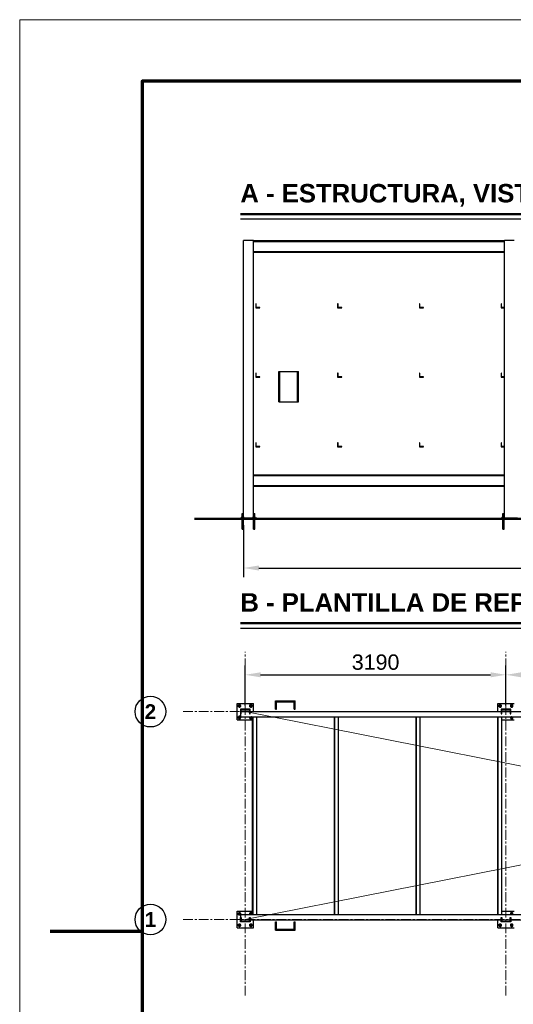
# Model space of a CAD drawing. Header units: millimetres. Extents: x 0 to 420, y 0 to 297.
# Tile 2 of 6: x 0 to 81, y 137 to 297. Entities that reach past the tile are written whole.
import ezdxf
from ezdxf.enums import TextEntityAlignment as Align

# ---------------------------------------------------------------- set-up
doc = ezdxf.new("R2010")
doc.units = ezdxf.units.MM
doc.header["$LTSCALE"] = 0.5
doc.linetypes.add('CENTER', pattern=[5.08, 3.175, -0.635, 0.635, -0.635])
for name, color, linetype, lineweight in [('AUXILIAR', 9, 'CONTINUOUS', 13), ('CONTORNO', 7, 'CONTINUOUS', 50), ('COTAS', 7, 'CONTINUOUS', 25), ('EJES', 1, 'CENTER', 18), ('FINO', 7, 'CONTINUOUS', 25), ('HOJA', 8, 'CONTINUOUS', 13), ('RECUADRO', 7, 'CONTINUOUS', 70), ('TEXTO', 7, 'CONTINUOUS', 25)]:
    doc.layers.add(name, color=color, linetype=linetype, lineweight=lineweight)
doc.styles.add('NEGRITA', font='arialbd.ttf')
doc.styles.get("Standard").update_dxf_attribs({"font": 'arial.ttf'})
doc.dimstyles.new('IRAM', dxfattribs={"dimtxt": 2.5, "dimasz": 2.5, "dimexe": 1.5, "dimexo": 1, "dimgap": 0.8, "dimtad": 1, "dimdec": 1, "dimtxsty": 'Standard', "dimcen": 2.5, "dimazin": 3, "dimtfac": 1, "dimtmove": 0, "dimatfit": 3})

msp = doc.modelspace()

# ---------------------------------------------------------------- linework, layer by layer
at = {"layer": 'AUXILIAR', "true_color": 0xc81e1e}
for p, q in [((36.8, 150.4), (208.5333, 184.2667)), ((36.8, 184.2667), (208.5333, 150.4))]:
    msp.add_line(p, q, dxfattribs=at)
at = {"layer": 'CONTORNO'}
for p, q in [((36, 265.3333), (150.66, 265.3333)), ((28.5333, 215.6667), (217.8667, 215.6667)), ((36, 198.6667), (167.04, 198.6667))]:
    msp.add_line(p, q, dxfattribs=at)
at = {"layer": 'COTAS'}
for centre in [(21.3333, 184.2667), (21.3333, 150.4)]:
    msp.add_circle(centre, 2.5, dxfattribs=at)
at = {"layer": 'EJES'}
for p, q in [((36.8, 138), (36.8, 194)), ((79.3333, 138), (79.3333, 194)), ((26.6667, 184.2667), (218.6667, 184.2667)), ((26.6667, 150.4), (218.6667, 150.4))]:
    msp.add_line(p, q, dxfattribs=at)
at = {"layer": 'FINO'}
for p, q in [((36, 264.5333), (150.66, 264.5333)), ((36.5333, 216.0133), (36.5333, 261)), ((38.1333, 261), (36.5333, 261)), ((38.1333, 216.0133), (38.1333, 261)), ((38.1333, 261), (79.0667, 261)), ((38.1333, 260.8853), (79.0667, 260.8853)), ((79.0667, 216.0133), (79.0667, 261)), ((80.6667, 261), (79.0667, 261)), ((38.1333, 259.248), (79.0667, 259.248)), ((38.1333, 259.1333), (79.0667, 259.1333)), ((38.6, 250.7333), (38.5333, 250.7333)), ((38.5333, 250.7333), (38.5333, 250.0667)), ((38.6, 250.1333), (38.6, 250.7333)), ((51.9333, 250.7333), (51.8667, 250.7333)), ((51.8667, 250.7333), (51.8667, 250.0667)), ((51.9333, 250.1333), (51.9333, 250.7333)), ((65.2667, 250.7333), (65.2, 250.7333)), ((65.2, 250.7333), (65.2, 250.0667)), ((65.2667, 250.1333), (65.2667, 250.7333)), ((78.6, 250.7333), (78.5333, 250.7333)), ((78.5333, 250.7333), (78.5333, 250.0667)), ((78.6, 250.1333), (78.6, 250.7333)), ((38.5333, 250.0667), (39.2, 250.0667)), ((39.2, 250.1333), (38.6, 250.1333)), ((39.2, 250.0667), (39.2, 250.1333)), ((51.8667, 250.0667), (52.5333, 250.0667)), ((52.5333, 250.1333), (51.9333, 250.1333)), ((52.5333, 250.0667), (52.5333, 250.1333)), ((65.2, 250.0667), (65.8667, 250.0667)), ((65.8667, 250.1333), (65.2667, 250.1333)), ((65.8667, 250.0667), (65.8667, 250.1333)), ((78.5333, 250.0667), (79.0667, 250.0667)), ((79.0667, 250.1333), (78.6, 250.1333)), ((38.6, 239.4), (38.5333, 239.4)), ((38.5333, 239.4), (38.5333, 238.7333)), ((38.6, 238.8), (38.6, 239.4)), ((42.2667, 234.76), (42.2667, 239.6933)), ((42.2667, 239.6933), (45.4667, 239.6933)), ((42.2667, 234.76), (42.2667, 239.6933)), ((42.2667, 239.6933), (42.4267, 239.6933)), ((42.4267, 234.76), (42.4267, 239.6933)), ((45.3067, 234.76), (45.3067, 239.6933)), ((45.3067, 239.6933), (45.4667, 239.6933)), ((45.4667, 234.76), (45.4667, 239.6933)), ((45.4667, 234.76), (45.4667, 239.6933)), ((51.9333, 239.4), (51.8667, 239.4)), ((51.8667, 239.4), (51.8667, 238.7333)), ((51.9333, 238.8), (51.9333, 239.4)), ((65.2667, 239.4), (65.2, 239.4)), ((65.2, 239.4), (65.2, 238.7333)), ((65.2667, 238.8), (65.2667, 239.4)), ((78.6, 239.4), (78.5333, 239.4)), ((78.5333, 239.4), (78.5333, 238.7333)), ((78.6, 238.8), (78.6, 239.4)), ((38.5333, 238.7333), (39.2, 238.7333)), ((39.2, 238.8), (38.6, 238.8)), ((39.2, 238.7333), (39.2, 238.8)), ((51.8667, 238.7333), (52.5333, 238.7333)), ((52.5333, 238.8), (51.9333, 238.8)), ((52.5333, 238.7333), (52.5333, 238.8)), ((65.2, 238.7333), (65.8667, 238.7333)), ((65.8667, 238.8), (65.2667, 238.8)), ((65.8667, 238.7333), (65.8667, 238.8)), ((78.5333, 238.7333), (79.0667, 238.7333)), ((79.0667, 238.8), (78.6, 238.8)), ((42.2667, 234.76), (45.4667, 234.76)), ((42.2667, 234.76), (42.4267, 234.76)), ((45.3067, 234.76), (45.4667, 234.76)), ((38.6, 228.0667), (38.5333, 228.0667)), ((38.5333, 228.0667), (38.5333, 227.4)), ((38.6, 227.4667), (38.6, 228.0667)), ((51.9333, 228.0667), (51.8667, 228.0667)), ((51.8667, 228.0667), (51.8667, 227.4)), ((51.9333, 227.4667), (51.9333, 228.0667)), ((65.2667, 228.0667), (65.2, 228.0667)), ((65.2, 228.0667), (65.2, 227.4)), ((65.2667, 227.4667), (65.2667, 228.0667)), ((78.6, 228.0667), (78.5333, 228.0667)), ((78.5333, 228.0667), (78.5333, 227.4)), ((78.6, 227.4667), (78.6, 228.0667)), ((38.5333, 227.4), (39.2, 227.4)), ((39.2, 227.4667), (38.6, 227.4667)), ((39.2, 227.4), (39.2, 227.4667)), ((51.8667, 227.4), (52.5333, 227.4)), ((52.5333, 227.4667), (51.9333, 227.4667)), ((52.5333, 227.4), (52.5333, 227.4667)), ((65.2, 227.4), (65.8667, 227.4)), ((65.8667, 227.4667), (65.2667, 227.4667)), ((65.8667, 227.4), (65.8667, 227.4667)), ((78.5333, 227.4), (79.0667, 227.4)), ((79.0667, 227.4667), (78.6, 227.4667)), ((38.1333, 222.8667), (79.0667, 222.8667)), ((38.1333, 222.752), (79.0667, 222.752)), ((38.1333, 221.1147), (79.0667, 221.1147)), ((38.1333, 221), (79.0667, 221)), ((36, 215.6667), (36, 215.8267)), ((36, 215.8267), (38.6667, 215.8267)), ((36, 215.6667), (38.6667, 215.6667)), ((36.2, 215.8267), (36.2, 215.8667)), ((36.24, 215.8267), (36.24, 216.0133)), ((36.24, 216.0133), (36.56, 216.0133)), ((36.2933, 216.0133), (36.2933, 216.5333)), ((36.2933, 214), (36.2933, 215.6667)), ((36.5067, 216.0133), (36.5067, 216.5333)), ((36.5067, 214), (36.5067, 215.6667)), ((36.56, 215.8267), (36.56, 216.0133)), ((36.6, 215.8267), (36.6, 215.8667)), ((38.0667, 215.8267), (38.0667, 215.8667)), ((38.1067, 215.8267), (38.1067, 216.0133)), ((38.1067, 216.0133), (38.4267, 216.0133)), ((38.16, 216.0133), (38.16, 216.5333)), ((38.16, 214), (38.16, 215.6667)), ((38.3733, 216.0133), (38.3733, 216.5333)), ((38.3733, 214), (38.3733, 215.6667)), ((38.4267, 215.8267), (38.4267, 216.0133)), ((38.4667, 215.8267), (38.4667, 215.8667)), ((38.6667, 215.6667), (38.6667, 215.8267)), ((78.5333, 215.6667), (78.5333, 215.8267)), ((78.5333, 215.8267), (81.2, 215.8267)), ((78.5333, 215.6667), (81.2, 215.6667)), ((78.7333, 215.8267), (78.7333, 215.8667)), ((78.7733, 215.8267), (78.7733, 216.0133)), ((78.7733, 216.0133), (79.0933, 216.0133)), ((78.8267, 216.0133), (78.8267, 216.5333)), ((78.8267, 214), (78.8267, 215.6667)), ((79.04, 216.0133), (79.04, 216.5333)), ((79.04, 214), (79.04, 215.6667)), ((79.0933, 215.8267), (79.0933, 216.0133)), ((79.1333, 215.8267), (79.1333, 215.8667)), ((36, 197.8667), (167.04, 197.8667)), ((35.4667, 182.9333), (35.4667, 185.6)), ((35.4667, 185.6), (38.1333, 185.6)), ((35.7067, 185.04), (35.7067, 185.36)), ((35.7067, 185.36), (36.0267, 185.36)), ((35.7067, 185.04), (36.0267, 185.04)), ((36, 184.6667), (36, 183.9333)), ((37.6, 184.6667), (36, 184.6667)), ((36.0267, 185.04), (36.0267, 185.36)), ((36.12, 183.9333), (36.12, 184.5733)), ((36.12, 184.5733), (37.48, 184.5733)), ((37.48, 184.5733), (37.48, 183.9333)), ((37.5733, 185.04), (37.5733, 185.36)), ((37.5733, 185.36), (37.8933, 185.36)), ((37.5733, 185.04), (37.8933, 185.04)), ((37.6, 183.9333), (37.6, 184.6667)), ((37.8933, 185.04), (37.8933, 185.36)), ((38.1333, 184.3067), (38.1333, 185.6)), ((41.7333, 185.84), (41.7333, 186)), ((41.7333, 186), (44.9333, 186)), ((41.7333, 184.6667), (41.7333, 186)), ((41.7333, 186), (41.8933, 186)), ((41.7333, 185.84), (44.9333, 185.84)), ((41.7333, 184.6667), (41.8933, 184.6667)), ((41.8933, 184.6667), (41.8933, 186)), ((44.7733, 184.6667), (44.7733, 186)), ((44.7733, 186), (44.9333, 186)), ((44.7733, 184.6667), (44.9333, 184.6667)), ((44.9333, 185.84), (44.9333, 186)), ((44.9333, 184.6667), (44.9333, 186)), ((78, 184.3067), (78, 185.6)), ((78, 185.6), (80.6667, 185.6)), ((78.24, 185.04), (78.24, 185.36)), ((78.24, 185.36), (78.56, 185.36)), ((78.24, 185.04), (78.56, 185.04)), ((78.5333, 184.6667), (78.5333, 183.9333)), ((80.1333, 184.6667), (78.5333, 184.6667)), ((78.56, 185.04), (78.56, 185.36)), ((78.6533, 183.9333), (78.6533, 184.5733)), ((78.6533, 184.5733), (80.0133, 184.5733)), ((80.0133, 184.5733), (80.0133, 183.9333)), ((80.1067, 185.04), (80.1067, 185.36)), ((80.1067, 185.36), (80.4267, 185.36)), ((80.1067, 185.04), (80.4267, 185.04)), ((80.1333, 183.9333), (80.1333, 184.6667)), ((80.4267, 185.04), (80.4267, 185.36)), ((35.4667, 182.9333), (38, 182.9333)), ((35.7067, 183.1733), (35.7067, 183.4933)), ((35.7067, 183.4933), (36, 183.4933)), ((35.7067, 183.1733), (36.0267, 183.1733)), ((36, 184.3067), (209.3333, 184.3067)), ((36, 184.3067), (36, 183.4267)), ((36, 183.9333), (36.12, 183.9333)), ((36, 183.4267), (209.3333, 183.4267)), ((36.0267, 183.1733), (36.0267, 183.4267)), ((37.48, 183.9333), (37.6, 183.9333)), ((37.5733, 183.1733), (37.5733, 183.4267)), ((37.5733, 183.1733), (37.8933, 183.1733)), ((37.8933, 183.1733), (37.8933, 183.4267)), ((38, 151.24), (38, 183.4267)), ((38.0667, 151.24), (38.0667, 183.4267)), ((38.6667, 151.24), (38.6667, 183.4267)), ((51.3333, 151.24), (51.3333, 183.4267)), ((51.4, 151.24), (51.4, 183.4267)), ((52, 151.24), (52, 183.4267)), ((64.6667, 151.24), (64.6667, 183.4267)), ((64.7333, 151.24), (64.7333, 183.4267)), ((65.3333, 151.24), (65.3333, 183.4267)), ((78, 151.24), (78, 183.4267)), ((78.0667, 151.24), (78.0667, 183.4267)), ((78.5333, 183.9333), (78.6533, 183.9333)), ((78.6667, 151.24), (78.6667, 183.4267)), ((78.6667, 182.9333), (80.6667, 182.9333)), ((80.0133, 183.9333), (80.1333, 183.9333)), ((80.1067, 183.1733), (80.1067, 183.4267)), ((80.1067, 183.1733), (80.4267, 183.1733)), ((80.4267, 183.1733), (80.4267, 183.4267)), ((35.4667, 149.0667), (35.4667, 151.7333)), ((35.4667, 151.7333), (38, 151.7333)), ((35.7067, 151.1733), (35.7067, 151.4933)), ((35.7067, 151.4933), (36.0267, 151.4933)), ((35.7067, 151.1733), (36, 151.1733)), ((36, 151.24), (209.3333, 151.24)), ((36, 151.24), (36, 150.36)), ((36.0267, 151.24), (36.0267, 151.4933)), ((37.5733, 151.24), (37.5733, 151.4933)), ((37.5733, 151.4933), (37.8933, 151.4933)), ((37.8933, 151.24), (37.8933, 151.4933)), ((78.6667, 151.7333), (80.6667, 151.7333)), ((80.1067, 151.24), (80.1067, 151.4933)), ((80.1067, 151.4933), (80.4267, 151.4933)), ((80.4267, 151.24), (80.4267, 151.4933)), ((35.7067, 149.3067), (35.7067, 149.6267)), ((35.7067, 149.6267), (36.0267, 149.6267)), ((35.7067, 149.3067), (36.0267, 149.3067)), ((36, 150), (36, 150.7333)), ((36, 150.7333), (36.12, 150.7333)), ((36, 150.36), (209.3333, 150.36)), ((37.6, 150), (36, 150)), ((36.0267, 149.3067), (36.0267, 149.6267)), ((36.12, 150.7333), (36.12, 150.0933)), ((36.12, 150.0933), (37.48, 150.0933)), ((37.48, 150.0933), (37.48, 150.7333)), ((37.48, 150.7333), (37.6, 150.7333)), ((37.5733, 149.3067), (37.5733, 149.6267)), ((37.5733, 149.6267), (37.8933, 149.6267)), ((37.5733, 149.3067), (37.8933, 149.3067)), ((37.6, 150.7333), (37.6, 150)), ((37.8933, 149.3067), (37.8933, 149.6267)), ((38.1333, 149.0667), (38.1333, 150.36)), ((41.7333, 148.6667), (41.7333, 150)), ((41.7333, 150), (41.8933, 150)), ((41.8933, 148.6667), (41.8933, 150)), ((44.7733, 148.6667), (44.7733, 150)), ((44.7733, 150), (44.9333, 150)), ((44.9333, 148.6667), (44.9333, 150)), ((78, 149.0667), (78, 150.36)), ((78.24, 149.3067), (78.24, 149.6267)), ((78.24, 149.6267), (78.56, 149.6267)), ((78.24, 149.3067), (78.56, 149.3067)), ((78.5333, 150), (78.5333, 150.7333)), ((78.5333, 150.7333), (78.6533, 150.7333)), ((80.1333, 150), (78.5333, 150)), ((78.56, 149.3067), (78.56, 149.6267)), ((78.6533, 150.7333), (78.6533, 150.0933)), ((78.6533, 150.0933), (80.0133, 150.0933)), ((80.0133, 150.0933), (80.0133, 150.7333)), ((80.0133, 150.7333), (80.1333, 150.7333)), ((80.1067, 149.3067), (80.1067, 149.6267)), ((80.1067, 149.6267), (80.4267, 149.6267)), ((80.1067, 149.3067), (80.4267, 149.3067)), ((80.1333, 150.7333), (80.1333, 150)), ((80.4267, 149.3067), (80.4267, 149.6267)), ((35.4667, 149.0667), (38.1333, 149.0667)), ((41.7333, 148.6667), (41.7333, 148.8267)), ((41.7333, 148.8267), (44.9333, 148.8267)), ((41.7333, 148.6667), (44.9333, 148.6667)), ((41.7333, 148.6667), (41.8933, 148.6667)), ((44.7733, 148.6667), (44.9333, 148.6667)), ((44.9333, 148.6667), (44.9333, 148.8267)), ((78, 149.0667), (80.6667, 149.0667))]:
    msp.add_line(p, q, dxfattribs=at)
for points in [[(36.2, 215.8667), (36.3, 215.8667), (36.4, 215.8667), (36.5, 215.8667), (36.6, 215.8667)], [(36.2933, 216.5333), (36.3467, 216.5333), (36.4, 216.5333), (36.4533, 216.5333), (36.5067, 216.5333)], [(38.0667, 215.8667), (38.1667, 215.8667), (38.2667, 215.8667), (38.3667, 215.8667), (38.4667, 215.8667)], [(38.16, 216.5333), (38.2133, 216.5333), (38.2667, 216.5333), (38.32, 216.5333), (38.3733, 216.5333)], [(78.7333, 215.8667), (78.8333, 215.8667), (78.9333, 215.8667), (79.0333, 215.8667), (79.1333, 215.8667)], [(78.8267, 216.5333), (78.88, 216.5333), (78.9333, 216.5333), (78.9867, 216.5333), (79.04, 216.5333)], [(36.2933, 214), (36.3467, 214), (36.4, 214), (36.4533, 214), (36.5067, 214)], [(38.16, 214), (38.2133, 214), (38.2667, 214), (38.32, 214), (38.3733, 214)], [(78.8267, 214), (78.88, 214), (78.9333, 214), (78.9867, 214), (79.04, 214)], [(35.7067, 185.32), (35.6907, 185.296), (35.6787, 185.2693), (35.6707, 185.2427), (35.6667, 185.2147), (35.6667, 185.1853), (35.6707, 185.1573), (35.6787, 185.1307), (35.6907, 185.104), (35.7067, 185.08)], [(35.9867, 185.36), (35.9627, 185.376), (35.936, 185.388), (35.9093, 185.396), (35.8813, 185.4), (35.852, 185.4), (35.824, 185.396), (35.7973, 185.388), (35.7707, 185.376), (35.7467, 185.36)], [(35.7467, 185.04), (35.7707, 185.024), (35.7973, 185.012), (35.824, 185.004), (35.852, 185), (35.8813, 185), (35.9093, 185.004), (35.936, 185.012), (35.9627, 185.024), (35.9867, 185.04)], [(35.9733, 185.2), (35.972, 185.2147), (35.9693, 185.2293), (35.964, 185.244), (35.9573, 185.256), (35.948, 185.268), (35.9387, 185.2787), (35.9267, 185.288), (35.9133, 185.296), (35.9, 185.3013), (35.8853, 185.3053), (35.8707, 185.3067), (35.856, 185.3067), (35.8413, 185.304), (35.8267, 185.2987), (35.8133, 185.292), (35.8013, 185.284), (35.7893, 185.2747), (35.78, 185.2627), (35.772, 185.2507), (35.7667, 185.236), (35.7627, 185.2227), (35.76, 185.208), (35.76, 185.192), (35.7627, 185.1773), (35.7667, 185.164), (35.772, 185.1493), (35.78, 185.1373), (35.7893, 185.1253), (35.8013, 185.116), (35.8133, 185.108), (35.8267, 185.1013), (35.8413, 185.096), (35.856, 185.0933), (35.8707, 185.0933), (35.8853, 185.0947), (35.9, 185.0987), (35.9133, 185.104), (35.9267, 185.112), (35.9387, 185.1213), (35.948, 185.132), (35.9573, 185.144), (35.964, 185.156), (35.9693, 185.1707), (35.972, 185.1853), (35.9733, 185.2)], [(36.0667, 185.2), (36.0653, 185.2213), (36.0627, 185.2427), (36.056, 185.2627), (36.048, 185.2827), (36.0387, 185.3027), (36.0267, 185.32)], [(36.0267, 185.08), (36.0387, 185.0973), (36.048, 185.1173), (36.056, 185.1373), (36.0627, 185.1573), (36.0653, 185.1787), (36.0667, 185.2)], [(37.5733, 185.32), (37.5573, 185.296), (37.5453, 185.2693), (37.5373, 185.2427), (37.5333, 185.2147), (37.5333, 185.1853), (37.5373, 185.1573), (37.5453, 185.1307), (37.5573, 185.104), (37.5733, 185.08)], [(37.8533, 185.36), (37.8293, 185.376), (37.8027, 185.388), (37.776, 185.396), (37.748, 185.4), (37.7187, 185.4), (37.6907, 185.396), (37.664, 185.388), (37.6373, 185.376), (37.6133, 185.36)], [(37.6133, 185.04), (37.6373, 185.024), (37.664, 185.012), (37.6907, 185.004), (37.7187, 185), (37.748, 185), (37.776, 185.004), (37.8027, 185.012), (37.8293, 185.024), (37.8533, 185.04)], [(37.84, 185.2), (37.8387, 185.2147), (37.836, 185.2293), (37.8307, 185.244), (37.824, 185.256), (37.8147, 185.268), (37.8053, 185.2787), (37.7933, 185.288), (37.78, 185.296), (37.7667, 185.3013), (37.752, 185.3053), (37.7373, 185.3067), (37.7227, 185.3067), (37.708, 185.304), (37.6933, 185.2987), (37.68, 185.292), (37.668, 185.284), (37.656, 185.2747), (37.6467, 185.2627), (37.6387, 185.2507), (37.6333, 185.236), (37.6293, 185.2227), (37.6267, 185.208), (37.6267, 185.192), (37.6293, 185.1773), (37.6333, 185.164), (37.6387, 185.1493), (37.6467, 185.1373), (37.656, 185.1253), (37.668, 185.116), (37.68, 185.108), (37.6933, 185.1013), (37.708, 185.096), (37.7227, 185.0933), (37.7373, 185.0933), (37.752, 185.0947), (37.7667, 185.0987), (37.78, 185.104), (37.7933, 185.112), (37.8053, 185.1213), (37.8147, 185.132), (37.824, 185.144), (37.8307, 185.156), (37.836, 185.1707), (37.8387, 185.1853), (37.84, 185.2)], [(37.9333, 185.2), (37.932, 185.2213), (37.9293, 185.2427), (37.9227, 185.2627), (37.9147, 185.2827), (37.9053, 185.3027), (37.8933, 185.32)], [(37.8933, 185.08), (37.9053, 185.0973), (37.9147, 185.1173), (37.9227, 185.1373), (37.9293, 185.1573), (37.932, 185.1787), (37.9333, 185.2)], [(78.24, 185.32), (78.224, 185.296), (78.212, 185.2693), (78.204, 185.2427), (78.2, 185.2147), (78.2, 185.1853), (78.204, 185.1573), (78.212, 185.1307), (78.224, 185.104), (78.24, 185.08)], [(78.52, 185.36), (78.496, 185.376), (78.4693, 185.388), (78.4427, 185.396), (78.4147, 185.4), (78.3853, 185.4), (78.3573, 185.396), (78.3307, 185.388), (78.304, 185.376), (78.28, 185.36)], [(78.28, 185.04), (78.304, 185.024), (78.3307, 185.012), (78.3573, 185.004), (78.3853, 185), (78.4147, 185), (78.4427, 185.004), (78.4693, 185.012), (78.496, 185.024), (78.52, 185.04)], [(78.5067, 185.2), (78.5053, 185.2147), (78.5027, 185.2293), (78.4973, 185.244), (78.4907, 185.256), (78.4813, 185.268), (78.472, 185.2787), (78.46, 185.288), (78.4467, 185.296), (78.4333, 185.3013), (78.4187, 185.3053), (78.404, 185.3067), (78.3893, 185.3067), (78.3747, 185.304), (78.36, 185.2987), (78.3467, 185.292), (78.3347, 185.284), (78.3227, 185.2747), (78.3133, 185.2627), (78.3053, 185.2507), (78.3, 185.236), (78.296, 185.2227), (78.2933, 185.208), (78.2933, 185.192), (78.296, 185.1773), (78.3, 185.164), (78.3053, 185.1493), (78.3133, 185.1373), (78.3227, 185.1253), (78.3347, 185.116), (78.3467, 185.108), (78.36, 185.1013), (78.3747, 185.096), (78.3893, 185.0933), (78.404, 185.0933), (78.4187, 185.0947), (78.4333, 185.0987), (78.4467, 185.104), (78.46, 185.112), (78.472, 185.1213), (78.4813, 185.132), (78.4907, 185.144), (78.4973, 185.156), (78.5027, 185.1707), (78.5053, 185.1853), (78.5067, 185.2)], [(78.6, 185.2), (78.5987, 185.2213), (78.596, 185.2427), (78.5893, 185.2627), (78.5813, 185.2827), (78.572, 185.3027), (78.56, 185.32)], [(78.56, 185.08), (78.572, 185.0973), (78.5813, 185.1173), (78.5893, 185.1373), (78.596, 185.1573), (78.5987, 185.1787), (78.6, 185.2)], [(80.1067, 185.32), (80.0907, 185.296), (80.0787, 185.2693), (80.0707, 185.2427), (80.0667, 185.2147), (80.0667, 185.1853), (80.0707, 185.1573), (80.0787, 185.1307), (80.0907, 185.104), (80.1067, 185.08)], [(80.3867, 185.36), (80.3627, 185.376), (80.336, 185.388), (80.3093, 185.396), (80.2813, 185.4), (80.252, 185.4), (80.224, 185.396), (80.1973, 185.388), (80.1707, 185.376), (80.1467, 185.36)], [(80.1467, 185.04), (80.1707, 185.024), (80.1973, 185.012), (80.224, 185.004), (80.252, 185), (80.2813, 185), (80.3093, 185.004), (80.336, 185.012), (80.3627, 185.024), (80.3867, 185.04)], [(80.3733, 185.2), (80.372, 185.2147), (80.3693, 185.2293), (80.364, 185.244), (80.3573, 185.256), (80.348, 185.268), (80.3387, 185.2787), (80.3267, 185.288), (80.3133, 185.296), (80.3, 185.3013), (80.2853, 185.3053), (80.2707, 185.3067), (80.256, 185.3067), (80.2413, 185.304), (80.2267, 185.2987), (80.2133, 185.292), (80.2013, 185.284), (80.1893, 185.2747), (80.18, 185.2627), (80.172, 185.2507), (80.1667, 185.236), (80.1627, 185.2227), (80.16, 185.208), (80.16, 185.192), (80.1627, 185.1773), (80.1667, 185.164), (80.172, 185.1493), (80.18, 185.1373), (80.1893, 185.1253), (80.2013, 185.116), (80.2133, 185.108), (80.2267, 185.1013), (80.2413, 185.096), (80.256, 185.0933), (80.2707, 185.0933), (80.2853, 185.0947), (80.3, 185.0987), (80.3133, 185.104), (80.3267, 185.112), (80.3387, 185.1213), (80.348, 185.132), (80.3573, 185.144), (80.364, 185.156), (80.3693, 185.1707), (80.372, 185.1853), (80.3733, 185.2)], [(80.4667, 185.2), (80.4653, 185.2213), (80.4627, 185.2427), (80.456, 185.2627), (80.448, 185.2827), (80.4387, 185.3027), (80.4267, 185.32)], [(80.4267, 185.08), (80.4387, 185.0973), (80.448, 185.1173), (80.456, 185.1373), (80.4627, 185.1573), (80.4653, 185.1787), (80.4667, 185.2)], [(35.7067, 183.4533), (35.6907, 183.4293), (35.6787, 183.4027), (35.6707, 183.376), (35.6667, 183.348), (35.6667, 183.3187), (35.6707, 183.2907), (35.6787, 183.264), (35.6907, 183.2373), (35.7067, 183.2133)], [(35.9867, 183.4933), (35.9627, 183.5093), (35.936, 183.5213), (35.9093, 183.5293), (35.8813, 183.5333), (35.852, 183.5333), (35.824, 183.5293), (35.7973, 183.5213), (35.7707, 183.5093), (35.7467, 183.4933)], [(35.7467, 183.1733), (35.7707, 183.1573), (35.7973, 183.1453), (35.824, 183.1373), (35.852, 183.1333), (35.8813, 183.1333), (35.9093, 183.1373), (35.936, 183.1453), (35.9627, 183.1573), (35.9867, 183.1733)], [(35.9733, 183.3333), (35.972, 183.348), (35.9693, 183.3627), (35.964, 183.3773), (35.9573, 183.3893), (35.948, 183.4013), (35.9387, 183.412), (35.9267, 183.4213), (35.9133, 183.4293), (35.9, 183.4347), (35.8853, 183.4387), (35.8707, 183.44), (35.856, 183.44), (35.8413, 183.4373), (35.8267, 183.432), (35.8133, 183.4253), (35.8013, 183.4173), (35.7893, 183.408), (35.78, 183.396), (35.772, 183.384), (35.7667, 183.3693), (35.7627, 183.356), (35.76, 183.3413), (35.76, 183.3253), (35.7627, 183.3107), (35.7667, 183.2973), (35.772, 183.2827), (35.78, 183.2707), (35.7893, 183.2587), (35.8013, 183.2493), (35.8133, 183.2413), (35.8267, 183.2347), (35.8413, 183.2293), (35.856, 183.2267), (35.8707, 183.2267), (35.8853, 183.228), (35.9, 183.232), (35.9133, 183.2373), (35.9267, 183.2453), (35.9387, 183.2547), (35.948, 183.2653), (35.9573, 183.2773), (35.964, 183.2893), (35.9693, 183.304), (35.972, 183.3187), (35.9733, 183.3333)], [(36.0267, 183.2133), (36.0387, 183.2307), (36.048, 183.2507), (36.056, 183.2707), (36.0627, 183.2907), (36.0653, 183.312), (36.0667, 183.3333)], [(36.0667, 183.3333), (36.0667, 183.3493), (36.064, 183.3653), (36.0613, 183.3813), (36.056, 183.3973), (36.0507, 183.412), (36.044, 183.4267)], [(37.556, 183.4267), (37.5453, 183.4013), (37.5373, 183.3733), (37.5333, 183.3453), (37.5333, 183.3173), (37.5387, 183.2893), (37.5467, 183.2627), (37.5587, 183.2373), (37.5733, 183.2133)], [(37.6133, 183.1733), (37.6373, 183.1573), (37.664, 183.1453), (37.6907, 183.1373), (37.7187, 183.1333), (37.748, 183.1333), (37.776, 183.1373), (37.8027, 183.1453), (37.8293, 183.1573), (37.8533, 183.1733)], [(37.6813, 183.4267), (37.6693, 183.4187), (37.6573, 183.4093), (37.648, 183.3973), (37.64, 183.3853), (37.6333, 183.372), (37.6293, 183.3573), (37.6267, 183.3427), (37.6267, 183.3267), (37.6293, 183.312), (37.632, 183.2987), (37.6387, 183.284), (37.6467, 183.272), (37.656, 183.26), (37.6667, 183.2493), (37.6787, 183.2413), (37.692, 183.2347), (37.7067, 183.2307), (37.7213, 183.228), (37.736, 183.2267), (37.7507, 183.228), (37.7653, 183.232), (37.78, 183.2373), (37.792, 183.244), (37.804, 183.2533), (37.8147, 183.264), (37.824, 183.276), (37.8307, 183.2893), (37.836, 183.304), (37.8387, 183.3187), (37.84, 183.3333)], [(37.84, 183.3333), (37.8387, 183.3493), (37.8347, 183.3653), (37.8293, 183.38), (37.8213, 183.3947), (37.8107, 183.4067), (37.7987, 183.4173), (37.7853, 183.4267)], [(37.8933, 183.2133), (37.9053, 183.2307), (37.9147, 183.2507), (37.9227, 183.2707), (37.9293, 183.2907), (37.932, 183.312), (37.9333, 183.3333)], [(37.9333, 183.3333), (37.9333, 183.3493), (37.9307, 183.3653), (37.928, 183.3813), (37.9227, 183.3973), (37.9173, 183.412), (37.9107, 183.4267)], [(80.0893, 183.4267), (80.0787, 183.4013), (80.0707, 183.3733), (80.0667, 183.3453), (80.0667, 183.3173), (80.072, 183.2893), (80.08, 183.2627), (80.092, 183.2373), (80.1067, 183.2133)], [(80.1467, 183.1733), (80.1707, 183.1573), (80.1973, 183.1453), (80.224, 183.1373), (80.252, 183.1333), (80.2813, 183.1333), (80.3093, 183.1373), (80.336, 183.1453), (80.3627, 183.1573), (80.3867, 183.1733)], [(80.2147, 183.4267), (80.2027, 183.4187), (80.1907, 183.4093), (80.1813, 183.3973), (80.1733, 183.3853), (80.1667, 183.372), (80.1627, 183.3573), (80.16, 183.3427), (80.16, 183.3267), (80.1627, 183.312), (80.1653, 183.2987), (80.172, 183.284), (80.18, 183.272), (80.1893, 183.26), (80.2, 183.2493), (80.212, 183.2413), (80.2253, 183.2347), (80.24, 183.2307), (80.2547, 183.228), (80.2693, 183.2267), (80.284, 183.228), (80.2987, 183.232), (80.3133, 183.2373), (80.3253, 183.244), (80.3373, 183.2533), (80.348, 183.264), (80.3573, 183.276), (80.364, 183.2893), (80.3693, 183.304), (80.372, 183.3187), (80.3733, 183.3333)], [(80.3733, 183.3333), (80.372, 183.3493), (80.368, 183.3653), (80.3627, 183.38), (80.3547, 183.3947), (80.344, 183.4067), (80.332, 183.4173), (80.3187, 183.4267)], [(80.4267, 183.2133), (80.4387, 183.2307), (80.448, 183.2507), (80.456, 183.2707), (80.4627, 183.2907), (80.4653, 183.312), (80.4667, 183.3333)], [(80.4667, 183.3333), (80.4667, 183.3493), (80.464, 183.3653), (80.4613, 183.3813), (80.456, 183.3973), (80.4507, 183.412), (80.444, 183.4267)], [(35.7067, 151.4533), (35.6907, 151.4293), (35.6787, 151.4027), (35.6707, 151.376), (35.6667, 151.348), (35.6667, 151.3187), (35.6707, 151.2907), (35.6787, 151.264), (35.6907, 151.2373), (35.7067, 151.2133)], [(35.9867, 151.4933), (35.9627, 151.5093), (35.936, 151.5213), (35.9093, 151.5293), (35.8813, 151.5333), (35.852, 151.5333), (35.824, 151.5293), (35.7973, 151.5213), (35.7707, 151.5093), (35.7467, 151.4933)], [(35.7467, 151.1733), (35.7707, 151.1573), (35.7973, 151.1453), (35.824, 151.1373), (35.852, 151.1333), (35.8813, 151.1333), (35.9093, 151.1373), (35.936, 151.1453), (35.9627, 151.1573), (35.9867, 151.1733)], [(35.9733, 151.3333), (35.972, 151.348), (35.9693, 151.3627), (35.964, 151.3773), (35.9573, 151.3893), (35.948, 151.4013), (35.9387, 151.412), (35.9267, 151.4213), (35.9133, 151.4293), (35.9, 151.4347), (35.8853, 151.4387), (35.8707, 151.44), (35.856, 151.44), (35.8413, 151.4373), (35.8267, 151.432), (35.8133, 151.4253), (35.8013, 151.4173), (35.7893, 151.408), (35.78, 151.396), (35.772, 151.384), (35.7667, 151.3693), (35.7627, 151.356), (35.76, 151.3413), (35.76, 151.3253), (35.7627, 151.3107), (35.7667, 151.2973), (35.772, 151.2827), (35.78, 151.2707), (35.7893, 151.2587), (35.8013, 151.2493), (35.8133, 151.2413), (35.8267, 151.2347), (35.8413, 151.2293), (35.856, 151.2267), (35.8707, 151.2267), (35.8853, 151.228), (35.9, 151.232), (35.9133, 151.2373), (35.9267, 151.2453), (35.9387, 151.2547), (35.948, 151.2653), (35.9573, 151.2773), (35.964, 151.2893), (35.9693, 151.304), (35.972, 151.3187), (35.9733, 151.3333)], [(36.0667, 151.3333), (36.0653, 151.3547), (36.0627, 151.376), (36.056, 151.396), (36.048, 151.416), (36.0387, 151.436), (36.0267, 151.4533)], [(36.044, 151.24), (36.0507, 151.2547), (36.056, 151.2693), (36.0613, 151.2853), (36.064, 151.3013), (36.0667, 151.3173), (36.0667, 151.3333)], [(37.5733, 151.4533), (37.5587, 151.4293), (37.5467, 151.404), (37.5387, 151.3773), (37.5333, 151.3493), (37.5333, 151.3213), (37.5373, 151.2933), (37.5453, 151.2653), (37.556, 151.24)], [(37.8533, 151.4933), (37.8293, 151.5093), (37.8027, 151.5213), (37.776, 151.5293), (37.748, 151.5333), (37.7187, 151.5333), (37.6907, 151.5293), (37.664, 151.5213), (37.6373, 151.5093), (37.6133, 151.4933)], [(37.84, 151.3333), (37.8387, 151.348), (37.836, 151.3627), (37.8307, 151.3773), (37.824, 151.3907), (37.8147, 151.4027), (37.804, 151.4133), (37.792, 151.4227), (37.78, 151.4293), (37.7653, 151.4347), (37.7507, 151.4387), (37.736, 151.44), (37.7213, 151.4387), (37.7067, 151.436), (37.692, 151.432), (37.6787, 151.4253), (37.6667, 151.4173), (37.656, 151.4067), (37.6467, 151.3947), (37.6387, 151.3827), (37.632, 151.368), (37.6293, 151.3547), (37.6267, 151.34), (37.6267, 151.324), (37.6293, 151.3093), (37.6333, 151.2947), (37.64, 151.2813), (37.648, 151.2693), (37.6573, 151.2573), (37.6693, 151.248), (37.6813, 151.24)], [(37.7853, 151.24), (37.7987, 151.2493), (37.8107, 151.26), (37.8213, 151.272), (37.8293, 151.2867), (37.8347, 151.3013), (37.8387, 151.3173), (37.84, 151.3333)], [(37.9333, 151.3333), (37.932, 151.3547), (37.9293, 151.376), (37.9227, 151.396), (37.9147, 151.416), (37.9053, 151.436), (37.8933, 151.4533)], [(37.9107, 151.24), (37.9173, 151.2547), (37.9227, 151.2693), (37.928, 151.2853), (37.9307, 151.3013), (37.9333, 151.3173), (37.9333, 151.3333)], [(80.1067, 151.4533), (80.092, 151.4293), (80.08, 151.404), (80.072, 151.3773), (80.0667, 151.3493), (80.0667, 151.3213), (80.0707, 151.2933), (80.0787, 151.2653), (80.0893, 151.24)], [(80.3867, 151.4933), (80.3627, 151.5093), (80.336, 151.5213), (80.3093, 151.5293), (80.2813, 151.5333), (80.252, 151.5333), (80.224, 151.5293), (80.1973, 151.5213), (80.1707, 151.5093), (80.1467, 151.4933)], [(80.3733, 151.3333), (80.372, 151.348), (80.3693, 151.3627), (80.364, 151.3773), (80.3573, 151.3907), (80.348, 151.4027), (80.3373, 151.4133), (80.3253, 151.4227), (80.3133, 151.4293), (80.2987, 151.4347), (80.284, 151.4387), (80.2693, 151.44), (80.2547, 151.4387), (80.24, 151.436), (80.2253, 151.432), (80.212, 151.4253), (80.2, 151.4173), (80.1893, 151.4067), (80.18, 151.3947), (80.172, 151.3827), (80.1653, 151.368), (80.1627, 151.3547), (80.16, 151.34), (80.16, 151.324), (80.1627, 151.3093), (80.1667, 151.2947), (80.1733, 151.2813), (80.1813, 151.2693), (80.1907, 151.2573), (80.2027, 151.248), (80.2147, 151.24)], [(80.3187, 151.24), (80.332, 151.2493), (80.344, 151.26), (80.3547, 151.272), (80.3627, 151.2867), (80.368, 151.3013), (80.372, 151.3173), (80.3733, 151.3333)], [(80.4667, 151.3333), (80.4653, 151.3547), (80.4627, 151.376), (80.456, 151.396), (80.448, 151.416), (80.4387, 151.436), (80.4267, 151.4533)], [(80.444, 151.24), (80.4507, 151.2547), (80.456, 151.2693), (80.4613, 151.2853), (80.464, 151.3013), (80.4667, 151.3173), (80.4667, 151.3333)], [(35.7067, 149.5867), (35.6907, 149.5627), (35.6787, 149.536), (35.6707, 149.5093), (35.6667, 149.4813), (35.6667, 149.452), (35.6707, 149.424), (35.6787, 149.3973), (35.6907, 149.3707), (35.7067, 149.3467)], [(35.9867, 149.6267), (35.9627, 149.6427), (35.936, 149.6547), (35.9093, 149.6627), (35.8813, 149.6667), (35.852, 149.6667), (35.824, 149.6627), (35.7973, 149.6547), (35.7707, 149.6427), (35.7467, 149.6267)], [(35.7467, 149.3067), (35.7707, 149.2907), (35.7973, 149.2787), (35.824, 149.2707), (35.852, 149.2667), (35.8813, 149.2667), (35.9093, 149.2707), (35.936, 149.2787), (35.9627, 149.2907), (35.9867, 149.3067)], [(35.9733, 149.4667), (35.972, 149.4813), (35.9693, 149.496), (35.964, 149.5107), (35.9573, 149.5227), (35.948, 149.5347), (35.9387, 149.5453), (35.9267, 149.5547), (35.9133, 149.5627), (35.9, 149.568), (35.8853, 149.572), (35.8707, 149.5733), (35.856, 149.5733), (35.8413, 149.5707), (35.8267, 149.5653), (35.8133, 149.5587), (35.8013, 149.5507), (35.7893, 149.5413), (35.78, 149.5293), (35.772, 149.5173), (35.7667, 149.5027), (35.7627, 149.4893), (35.76, 149.4747), (35.76, 149.4587), (35.7627, 149.444), (35.7667, 149.4307), (35.772, 149.416), (35.78, 149.404), (35.7893, 149.392), (35.8013, 149.3827), (35.8133, 149.3747), (35.8267, 149.368), (35.8413, 149.3627), (35.856, 149.36), (35.8707, 149.36), (35.8853, 149.3613), (35.9, 149.3653), (35.9133, 149.3707), (35.9267, 149.3787), (35.9387, 149.388), (35.948, 149.3987), (35.9573, 149.4107), (35.964, 149.4227), (35.9693, 149.4373), (35.972, 149.452), (35.9733, 149.4667)], [(36.0667, 149.4667), (36.0653, 149.488), (36.0627, 149.5093), (36.056, 149.5293), (36.048, 149.5493), (36.0387, 149.5693), (36.0267, 149.5867)], [(36.0267, 149.3467), (36.0387, 149.364), (36.048, 149.384), (36.056, 149.404), (36.0627, 149.424), (36.0653, 149.4453), (36.0667, 149.4667)], [(37.5733, 149.5867), (37.5573, 149.5627), (37.5453, 149.536), (37.5373, 149.5093), (37.5333, 149.4813), (37.5333, 149.452), (37.5373, 149.424), (37.5453, 149.3973), (37.5573, 149.3707), (37.5733, 149.3467)], [(37.8533, 149.6267), (37.8293, 149.6427), (37.8027, 149.6547), (37.776, 149.6627), (37.748, 149.6667), (37.7187, 149.6667), (37.6907, 149.6627), (37.664, 149.6547), (37.6373, 149.6427), (37.6133, 149.6267)], [(37.6133, 149.3067), (37.6373, 149.2907), (37.664, 149.2787), (37.6907, 149.2707), (37.7187, 149.2667), (37.748, 149.2667), (37.776, 149.2707), (37.8027, 149.2787), (37.8293, 149.2907), (37.8533, 149.3067)], [(37.84, 149.4667), (37.8387, 149.4813), (37.836, 149.496), (37.8307, 149.5107), (37.824, 149.5227), (37.8147, 149.5347), (37.8053, 149.5453), (37.7933, 149.5547), (37.78, 149.5627), (37.7667, 149.568), (37.752, 149.572), (37.7373, 149.5733), (37.7227, 149.5733), (37.708, 149.5707), (37.6933, 149.5653), (37.68, 149.5587), (37.668, 149.5507), (37.656, 149.5413), (37.6467, 149.5293), (37.6387, 149.5173), (37.6333, 149.5027), (37.6293, 149.4893), (37.6267, 149.4747), (37.6267, 149.4587), (37.6293, 149.444), (37.6333, 149.4307), (37.6387, 149.416), (37.6467, 149.404), (37.656, 149.392), (37.668, 149.3827), (37.68, 149.3747), (37.6933, 149.368), (37.708, 149.3627), (37.7227, 149.36), (37.7373, 149.36), (37.752, 149.3613), (37.7667, 149.3653), (37.78, 149.3707), (37.7933, 149.3787), (37.8053, 149.388), (37.8147, 149.3987), (37.824, 149.4107), (37.8307, 149.4227), (37.836, 149.4373), (37.8387, 149.452), (37.84, 149.4667)], [(37.9333, 149.4667), (37.932, 149.488), (37.9293, 149.5093), (37.9227, 149.5293), (37.9147, 149.5493), (37.9053, 149.5693), (37.8933, 149.5867)], [(37.8933, 149.3467), (37.9053, 149.364), (37.9147, 149.384), (37.9227, 149.404), (37.9293, 149.424), (37.932, 149.4453), (37.9333, 149.4667)], [(78.24, 149.5867), (78.224, 149.5627), (78.212, 149.536), (78.204, 149.5093), (78.2, 149.4813), (78.2, 149.452), (78.204, 149.424), (78.212, 149.3973), (78.224, 149.3707), (78.24, 149.3467)], [(78.52, 149.6267), (78.496, 149.6427), (78.4693, 149.6547), (78.4427, 149.6627), (78.4147, 149.6667), (78.3853, 149.6667), (78.3573, 149.6627), (78.3307, 149.6547), (78.304, 149.6427), (78.28, 149.6267)], [(78.28, 149.3067), (78.304, 149.2907), (78.3307, 149.2787), (78.3573, 149.2707), (78.3853, 149.2667), (78.4147, 149.2667), (78.4427, 149.2707), (78.4693, 149.2787), (78.496, 149.2907), (78.52, 149.3067)], [(78.5067, 149.4667), (78.5053, 149.4813), (78.5027, 149.496), (78.4973, 149.5107), (78.4907, 149.5227), (78.4813, 149.5347), (78.472, 149.5453), (78.46, 149.5547), (78.4467, 149.5627), (78.4333, 149.568), (78.4187, 149.572), (78.404, 149.5733), (78.3893, 149.5733), (78.3747, 149.5707), (78.36, 149.5653), (78.3467, 149.5587), (78.3347, 149.5507), (78.3227, 149.5413), (78.3133, 149.5293), (78.3053, 149.5173), (78.3, 149.5027), (78.296, 149.4893), (78.2933, 149.4747), (78.2933, 149.4587), (78.296, 149.444), (78.3, 149.4307), (78.3053, 149.416), (78.3133, 149.404), (78.3227, 149.392), (78.3347, 149.3827), (78.3467, 149.3747), (78.36, 149.368), (78.3747, 149.3627), (78.3893, 149.36), (78.404, 149.36), (78.4187, 149.3613), (78.4333, 149.3653), (78.4467, 149.3707), (78.46, 149.3787), (78.472, 149.388), (78.4813, 149.3987), (78.4907, 149.4107), (78.4973, 149.4227), (78.5027, 149.4373), (78.5053, 149.452), (78.5067, 149.4667)], [(78.6, 149.4667), (78.5987, 149.488), (78.596, 149.5093), (78.5893, 149.5293), (78.5813, 149.5493), (78.572, 149.5693), (78.56, 149.5867)], [(78.56, 149.3467), (78.572, 149.364), (78.5813, 149.384), (78.5893, 149.404), (78.596, 149.424), (78.5987, 149.4453), (78.6, 149.4667)], [(80.1067, 149.5867), (80.0907, 149.5627), (80.0787, 149.536), (80.0707, 149.5093), (80.0667, 149.4813), (80.0667, 149.452), (80.0707, 149.424), (80.0787, 149.3973), (80.0907, 149.3707), (80.1067, 149.3467)], [(80.3867, 149.6267), (80.3627, 149.6427), (80.336, 149.6547), (80.3093, 149.6627), (80.2813, 149.6667), (80.252, 149.6667), (80.224, 149.6627), (80.1973, 149.6547), (80.1707, 149.6427), (80.1467, 149.6267)], [(80.1467, 149.3067), (80.1707, 149.2907), (80.1973, 149.2787), (80.224, 149.2707), (80.252, 149.2667), (80.2813, 149.2667), (80.3093, 149.2707), (80.336, 149.2787), (80.3627, 149.2907), (80.3867, 149.3067)], [(80.3733, 149.4667), (80.372, 149.4813), (80.3693, 149.496), (80.364, 149.5107), (80.3573, 149.5227), (80.348, 149.5347), (80.3387, 149.5453), (80.3267, 149.5547), (80.3133, 149.5627), (80.3, 149.568), (80.2853, 149.572), (80.2707, 149.5733), (80.256, 149.5733), (80.2413, 149.5707), (80.2267, 149.5653), (80.2133, 149.5587), (80.2013, 149.5507), (80.1893, 149.5413), (80.18, 149.5293), (80.172, 149.5173), (80.1667, 149.5027), (80.1627, 149.4893), (80.16, 149.4747), (80.16, 149.4587), (80.1627, 149.444), (80.1667, 149.4307), (80.172, 149.416), (80.18, 149.404), (80.1893, 149.392), (80.2013, 149.3827), (80.2133, 149.3747), (80.2267, 149.368), (80.2413, 149.3627), (80.256, 149.36), (80.2707, 149.36), (80.2853, 149.3613), (80.3, 149.3653), (80.3133, 149.3707), (80.3267, 149.3787), (80.3387, 149.388), (80.348, 149.3987), (80.3573, 149.4107), (80.364, 149.4227), (80.3693, 149.4373), (80.372, 149.452), (80.3733, 149.4667)], [(80.4667, 149.4667), (80.4653, 149.488), (80.4627, 149.5093), (80.456, 149.5293), (80.448, 149.5493), (80.4387, 149.5693), (80.4267, 149.5867)], [(80.4267, 149.3467), (80.4387, 149.364), (80.448, 149.384), (80.456, 149.404), (80.4627, 149.424), (80.4653, 149.4453), (80.4667, 149.4667)]]:
    msp.add_lwpolyline(points, dxfattribs=at)
at = {"layer": 'HOJA'}
msp.add_lwpolyline([(0, 0), (420, 0), (420, 297), (0, 297)], close=True, dxfattribs=at)
at = {"layer": 'RECUADRO'}
msp.add_line((5, 148.5), (20, 148.5), dxfattribs=at)
msp.add_lwpolyline([(20, 10), (410, 10), (410, 287), (20, 287)], close=True, dxfattribs=at)

# ---------------------------------------------------------------- texts
at = {"layer": 'TEXTO', "style": 'NEGRITA'}
for s, p in [('A - ESTRUCTURA, VISTA FRONTAL (SUR)  -  ESC. 1:75', (36, 266.3333)), ('B - PLANTILLA DE REPLANTEO SOBRE LA PLATEA  -  ESC. 1:75', (36, 199.6667))]:
    msp.add_text(s, height=3, dxfattribs=at).set_placement(p, align=Align.BOTTOM_LEFT)
for s, p in [('2', (21.3333, 184.2667)), ('1', (21.3333, 150.4))]:
    msp.add_text(s, height=2.4, dxfattribs=at).set_placement(p, align=Align.MIDDLE_CENTER)

# ---------------------------------------------------------------- dimensions: what is measured, and where the dimension line sits
at = {"layer": 'COTAS'}
for base, p1, p2 in [((36.5333, 207.6667), (36.5333, 215.6667), (209.8667, 215.6667)), ((36.8, 190.2667), (36.8, 184.2667), (79.3333, 184.2667)), ((79.3333, 190.2667), (79.3333, 184.2667), (122.6667, 184.2667))]:
    msp.add_linear_dim(base=base, p1=p1, p2=p2, dimstyle='IRAM', override={"dimlfac": 75}, dxfattribs=at).render()

doc.saveas('drawing.dxf')
